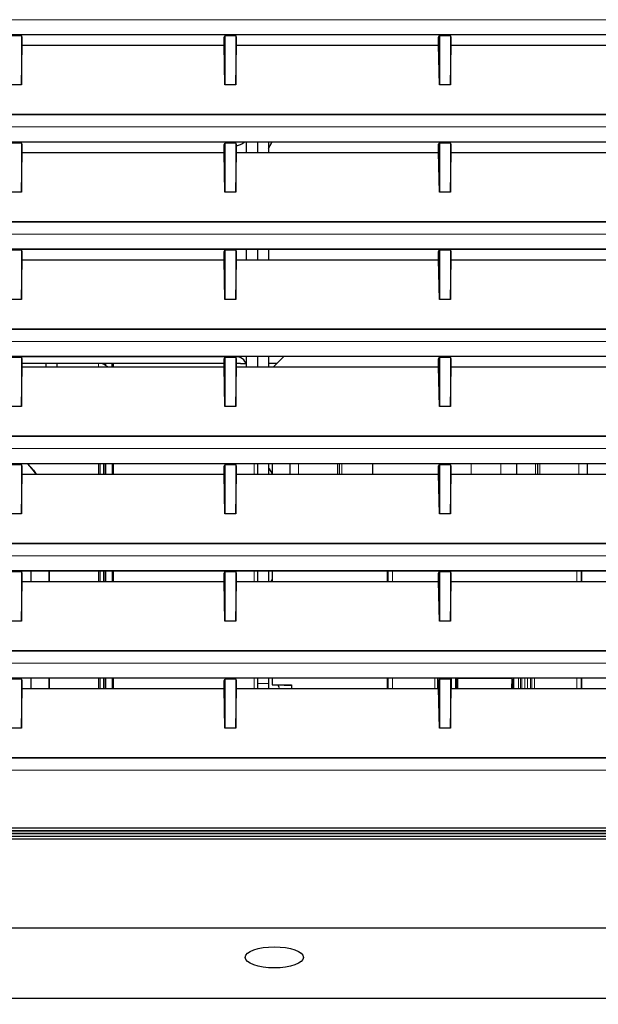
# Model space of a CAD drawing. Header units: millimetres. Extents: x 0 to 1118, y 0 to 864.
# Tile 87 of 117: x 882 to 903, y 429 to 465. Entities that reach past the tile are written whole.
import ezdxf

# ---------------------------------------------------------------- set-up
doc = ezdxf.new("R2010")
doc.units = ezdxf.units.MM
doc.styles.add('SLDTEXTSTYLE0', font='TXT', dxfattribs={"width": 0.75})
doc.dimstyles.new('SLDDIMSTYLE0', dxfattribs={"dimtxt": 3.175, "dimasz": 3.302, "dimexe": 0, "dimexo": 0.0625, "dimgap": 0.79375, "dimtad": 0, "dimtih": 1, "dimtoh": 1, "dimdec": 1, "dimlfac": 5, "dimrnd": 1e-09, "dimzin": 4, "dimdsep": 46, "dimtxsty": 'SLDTEXTSTYLE0', "dimsah": 1, "dimcen": 0.09, "dimadec": 0, "dimazin": 1, "dimtfac": 1, "dimtdec": 1, "dimtofl": 0, "dimtmove": 0, "dimatfit": 3, "dimfxl": 1, "dimfrac": 2, "dimtolj": 1, "dimtzin": 12, "dimarcsym": 0})
doc.dimstyles.new('SLDDIMSTYLE4', dxfattribs={"dimtxt": 3.175, "dimasz": 3.302, "dimexe": 0, "dimexo": 0.0625, "dimgap": 0.79375, "dimtad": 0, "dimtih": 1, "dimtoh": 1, "dimlfac": 5, "dimrnd": 1e-09, "dimzin": 12, "dimdsep": 46, "dimtxsty": 'SLDTEXTSTYLE0', "dimsah": 1, "dimcen": 0.09, "dimadec": 0, "dimazin": 3, "dimtfac": 1, "dimtofl": 0, "dimtmove": 0, "dimatfit": 3, "dimfxl": 1, "dimfrac": 2, "dimtolj": 1, "dimtzin": 12, "dimarcsym": 0})

# ---------------------------------------------------------------- blocks, each defined once
blk = doc.blocks.new('_D_6')
at = {"color": 7, "linetype": 'Continuous', "lineweight": 0}
for p, q in [((972.807, 434.97), (972.807, 401.765)), ((835.201, 433.87), (835.201, 401.765)), ((898.53, 407.46), (897.563, 407.46)), ((897.563, 407.46), (897.563, 402.419)), ((909.087, 407.46), (910.055, 407.46)), ((910.055, 407.46), (910.055, 402.419)), ((835.201, 404.94), (885.393, 404.94)), ((972.807, 404.94), (911.668, 404.94)), ((897.563, 402.419), (898.53, 402.419)), ((910.055, 402.419), (909.087, 402.419))]:
    blk.add_line(p, q, dxfattribs=at)
at = {"color": 7, "linetype": 'Continuous', "lineweight": 18}
for points in [[(835.201, 404.94), (838.503, 404.432), (838.503, 405.448)], [(972.807, 404.94), (969.505, 405.448), (969.505, 404.432)]]:
    blk.add_solid(points, dxfattribs=at)
at = {"color": 7, "linetype": 'Continuous', "lineweight": 18, "char_height": 3.175, "attachment_point": 1, "style": 'SLDTEXTSTYLE0'}
for s, insert in [('688.0', (886.039, 406.512)), ('27.09', (898.53, 406.512))]:
    blk.add_mtext(s, dxfattribs=dict(at, insert=insert))
blk = doc.blocks.new('_D_8')
at = {"color": 7, "linetype": 'Continuous', "lineweight": 0}
for p, q in [((796.797, 453.87), (796.797, 389.765)), ((972.807, 434.97), (972.807, 389.765)), ((796.797, 392.94), (887.046, 392.94)), ((972.807, 392.94), (916.605, 392.94))]:
    blk.add_line(p, q, dxfattribs=at)
at = {"color": 7, "linetype": 'Continuous', "lineweight": 18}
for points in [[(796.797, 392.94), (800.099, 392.432), (800.099, 393.448)], [(972.807, 392.94), (969.505, 393.448), (969.505, 392.432)]]:
    blk.add_solid(points, dxfattribs=at)
at = {"color": 7, "linetype": 'Continuous', "lineweight": 18, "insert": (887.046, 394.512), "char_height": 3.175, "attachment_point": 1, "style": 'SLDTEXTSTYLE0'}
blk.add_mtext("DIMENSION 'C'", dxfattribs=at)

msp = doc.modelspace()

# ---------------------------------------------------------------- linework, layer by layer
at = {"color": 7, "linetype": 'Continuous', "lineweight": 18}
for p, q in [((855.4592, 464.5395), (924.5556, 464.5395)), ((855.4592, 460.6395), (924.5556, 460.6395)), ((855.4592, 456.7395), (924.5556, 456.7395)), ((855.4592, 452.8395), (924.5556, 452.8395)), ((889.4163, 452.2768), (881.9985, 452.2768)), ((884.8094, 451.9079), (884.8094, 452.0395)), ((855.4592, 448.9395), (924.5556, 448.9395)), ((884.8094, 448.0079), (884.8094, 448.3837)), ((884.8674, 448.3837), (884.8674, 448.0079)), ((884.9994, 448.3837), (884.9994, 448.0079)), ((885.0194, 448.3837), (885.0194, 448.0079)), ((885.3554, 448.3837), (885.3554, 448.0079)), ((890.4716, 448.3837), (890.4716, 448.0079)), ((892.0799, 448.3837), (892.0799, 448.0079)), ((893.4999, 448.0079), (893.4999, 448.3837)), ((893.6599, 448.3837), (893.6599, 448.0079)), ((898.3698, 448.0079), (898.3698, 448.3837)), ((899.4492, 448.3837), (899.4492, 448.0079)), ((900.6999, 448.0079), (900.6999, 448.3837)), ((900.8599, 448.3837), (900.8599, 448.0079)), ((902.2799, 448.0079), (902.2799, 448.3837)), ((855.4592, 445.0395), (924.5556, 445.0395)), ((882.3654, 444.4837), (882.3654, 444.1079)), ((883.0054, 444.4837), (883.0054, 444.1079)), ((884.8094, 444.1079), (884.8094, 444.4837)), ((884.8674, 444.4837), (884.8674, 444.1079)), ((884.9994, 444.4837), (884.9994, 444.1079)), ((885.0194, 444.4837), (885.0194, 444.1079)), ((885.3554, 444.4837), (885.3554, 444.1079)), ((890.4716, 444.4837), (890.4716, 444.1079)), ((895.345, 444.4837), (895.345, 444.1079)), ((895.5019, 444.4837), (895.5019, 444.1079)), ((902.2059, 444.1079), (902.2059, 444.4837)), ((902.3628, 444.1079), (902.3628, 444.4837)), ((855.4592, 441.1395), (924.5556, 441.1395)), ((882.3654, 440.5837), (882.3654, 440.2079)), ((883.0054, 440.5837), (883.0054, 440.2079)), ((884.8094, 440.2079), (884.8094, 440.5837)), ((884.8674, 440.5837), (884.8674, 440.2079)), ((884.9994, 440.5837), (884.9994, 440.2079)), ((885.0194, 440.5837), (885.0194, 440.2079)), ((885.3554, 440.5837), (885.3554, 440.2079)), ((890.4716, 440.5837), (890.4716, 440.2079)), ((895.345, 440.5837), (895.345, 440.2079)), ((895.5019, 440.5837), (895.5019, 440.2079)), ((897.041, 440.5837), (897.041, 440.2079)), ((897.1426, 440.5837), (897.1426, 440.2079)), ((897.1869, 440.5837), (897.1869, 440.5095)), ((897.6441, 440.2079), (897.6441, 440.5837)), ((897.8698, 440.5764), (899.838, 440.5764)), ((900.0883, 440.5837), (900.0883, 440.2079)), ((900.1644, 440.5837), (900.1644, 440.2079)), ((900.2095, 440.5837), (900.2095, 440.2079)), ((900.3111, 440.5837), (900.3111, 440.2079)), ((900.4192, 440.2079), (900.4192, 440.5837)), ((900.5208, 440.2079), (900.5208, 440.5837)), ((900.5651, 440.2079), (900.5651, 440.5837)), ((900.6667, 440.2079), (900.6667, 440.5837)), ((902.2059, 440.2079), (902.2059, 440.5837)), ((902.3628, 440.2079), (902.3628, 440.5837)), ((890.9888, 440.3985), (890.5888, 440.3985)), ((855.4592, 437.2395), (924.5556, 437.2395))]:
    msp.add_line(p, q, dxfattribs=at)
at = {"color": 7, "linetype": 'Continuous', "lineweight": 25}
for p, q in [((855.4592, 463.9993), (924.5556, 463.9993)), ((881.9853, 463.9504), (881.6295, 463.9504)), ((882.002, 463.9837), (881.9853, 463.9504)), ((882.0074, 463.9504), (881.9853, 463.9504)), ((889.4128, 463.9837), (882.002, 463.9837)), ((882.0074, 463.9504), (882.0074, 462.1672)), ((882.0353, 463.8945), (882.0074, 463.9504)), ((882.0353, 463.6079), (882.0353, 463.8945)), ((889.3795, 463.8945), (889.4074, 463.9504)), ((889.3795, 463.6079), (889.3795, 463.8945)), ((889.4074, 463.9504), (889.4074, 462.1672)), ((889.4295, 463.9504), (889.4074, 463.9504)), ((889.4128, 463.9837), (889.4295, 463.9504)), ((889.7853, 463.9504), (889.4295, 463.9504)), ((889.802, 463.9837), (889.7853, 463.9504)), ((889.8074, 463.9504), (889.7853, 463.9504)), ((897.2128, 463.9837), (889.802, 463.9837)), ((889.8074, 463.9504), (889.8074, 462.1672)), ((889.8353, 463.8945), (889.8074, 463.9504)), ((889.8353, 463.6079), (889.8353, 463.8945)), ((897.1795, 463.8945), (897.2074, 463.9504)), ((897.1795, 463.6079), (897.1795, 463.8945)), ((897.2295, 463.9504), (897.2074, 463.9504)), ((897.2074, 463.9504), (897.2074, 462.1672)), ((897.2128, 463.9837), (897.2295, 463.9504)), ((897.5853, 463.9504), (897.2295, 463.9504)), ((897.602, 463.9837), (897.5853, 463.9504)), ((897.6074, 463.9504), (897.5853, 463.9504)), ((905.0128, 463.9837), (897.602, 463.9837)), ((897.6074, 463.9504), (897.6074, 462.1672)), ((897.6353, 463.8945), (897.6074, 463.9504)), ((897.6353, 463.6079), (897.6353, 463.8945)), ((882.0074, 462.1672), (882.0353, 463.6079)), ((882.0353, 463.6079), (889.3795, 463.6079)), ((889.4074, 462.1672), (889.3795, 463.6079)), ((889.8074, 462.1672), (889.8353, 463.6079)), ((889.8353, 463.6079), (897.1795, 463.6079)), ((897.2074, 462.1672), (897.1795, 463.6079)), ((897.6074, 462.1672), (897.6353, 463.6079)), ((897.6353, 463.6079), (904.9795, 463.6079)), ((882.0074, 462.1672), (881.6074, 462.1672)), ((889.8074, 462.1672), (889.4074, 462.1672)), ((897.6074, 462.1672), (897.2074, 462.1672)), ((924.6609, 461.0867), (855.3539, 461.0867)), ((856.3039, 461.0867), (923.7109, 461.0867)), ((855.4592, 460.0993), (924.5556, 460.0993)), ((881.9853, 460.0504), (881.6295, 460.0504)), ((882.002, 460.0837), (881.9853, 460.0504)), ((882.0074, 460.0504), (881.9853, 460.0504)), ((889.4128, 460.0837), (882.002, 460.0837)), ((882.0074, 460.0504), (882.0074, 458.2672)), ((882.0353, 459.9945), (882.0074, 460.0504)), ((882.0353, 459.7079), (882.0353, 459.9945)), ((889.3795, 459.9945), (889.4074, 460.0504)), ((889.3795, 459.7079), (889.3795, 459.9945)), ((889.4074, 460.0504), (889.4074, 458.2672)), ((889.4295, 460.0504), (889.4074, 460.0504)), ((889.4128, 460.0837), (889.4295, 460.0504)), ((889.7853, 460.0504), (889.4295, 460.0504)), ((889.802, 460.0837), (889.7853, 460.0504)), ((889.8074, 460.0504), (889.7853, 460.0504)), ((897.2128, 460.0837), (889.802, 460.0837)), ((889.8074, 460.0504), (889.8074, 458.2672)), ((889.8353, 459.9945), (889.8074, 460.0504)), ((889.8353, 459.7079), (889.8353, 459.9945)), ((890.1888, 459.7079), (890.1888, 460.0837)), ((890.5888, 460.0837), (890.5888, 459.7079)), ((890.9888, 460.0837), (890.9888, 459.7079)), ((897.1795, 459.9945), (897.2074, 460.0504)), ((897.1795, 459.7079), (897.1795, 459.9945)), ((897.2295, 460.0504), (897.2074, 460.0504)), ((897.2074, 460.0504), (897.2074, 458.2672)), ((897.2128, 460.0837), (897.2295, 460.0504)), ((897.5853, 460.0504), (897.2295, 460.0504)), ((897.602, 460.0837), (897.5853, 460.0504)), ((897.6074, 460.0504), (897.5853, 460.0504)), ((905.0128, 460.0837), (897.602, 460.0837)), ((897.6074, 460.0504), (897.6074, 458.2672)), ((897.6353, 459.9945), (897.6074, 460.0504)), ((897.6353, 459.7079), (897.6353, 459.9945)), ((882.0074, 458.2672), (882.0353, 459.7079)), ((882.0353, 459.7079), (889.3795, 459.7079)), ((889.4074, 458.2672), (889.3795, 459.7079)), ((889.8074, 458.2672), (889.8353, 459.7079)), ((889.8353, 459.7079), (897.1795, 459.7079)), ((897.2074, 458.2672), (897.1795, 459.7079)), ((897.6074, 458.2672), (897.6353, 459.7079)), ((897.6353, 459.7079), (904.9795, 459.7079)), ((882.0074, 458.2672), (881.6074, 458.2672)), ((889.8074, 458.2672), (889.4074, 458.2672)), ((897.6074, 458.2672), (897.2074, 458.2672)), ((924.6609, 457.1867), (855.3539, 457.1867)), ((856.3039, 457.1867), (923.7109, 457.1867)), ((855.4592, 456.1993), (924.5556, 456.1993)), ((881.9853, 456.1504), (881.6295, 456.1504)), ((882.002, 456.1837), (881.9853, 456.1504)), ((882.0074, 456.1504), (881.9853, 456.1504)), ((889.4128, 456.1837), (882.002, 456.1837)), ((882.0074, 456.1504), (882.0074, 454.3672)), ((882.0353, 456.0945), (882.0074, 456.1504)), ((882.0353, 455.8079), (882.0353, 456.0945)), ((889.3795, 456.0945), (889.4074, 456.1504)), ((889.3795, 455.8079), (889.3795, 456.0945)), ((889.4295, 456.1504), (889.4074, 456.1504)), ((889.4074, 456.1504), (889.4074, 454.3672)), ((889.4128, 456.1837), (889.4295, 456.1504)), ((889.7853, 456.1504), (889.4295, 456.1504)), ((889.802, 456.1837), (889.7853, 456.1504)), ((889.8074, 456.1504), (889.7853, 456.1504)), ((897.2128, 456.1837), (889.802, 456.1837)), ((889.8074, 456.1504), (889.8074, 454.3672)), ((889.8353, 456.0945), (889.8074, 456.1504)), ((889.8353, 455.8079), (889.8353, 456.0945)), ((890.1888, 455.8079), (890.1888, 456.1837)), ((890.5888, 456.1837), (890.5888, 455.8079)), ((890.9888, 456.1837), (890.9888, 455.8079)), ((897.1795, 456.0945), (897.2074, 456.1504)), ((897.1795, 455.8079), (897.1795, 456.0945)), ((897.2074, 456.1504), (897.2074, 454.3672)), ((897.2295, 456.1504), (897.2074, 456.1504)), ((897.2128, 456.1837), (897.2295, 456.1504)), ((897.5853, 456.1504), (897.2295, 456.1504)), ((897.602, 456.1837), (897.5853, 456.1504)), ((897.6074, 456.1504), (897.5853, 456.1504)), ((905.0128, 456.1837), (897.602, 456.1837)), ((897.6074, 456.1504), (897.6074, 454.3672)), ((897.6353, 456.0945), (897.6074, 456.1504)), ((897.6353, 455.8079), (897.6353, 456.0945)), ((882.0074, 454.3672), (882.0353, 455.8079)), ((882.0353, 455.8079), (889.3795, 455.8079)), ((889.4074, 454.3672), (889.3795, 455.8079)), ((889.8074, 454.3672), (889.8353, 455.8079)), ((889.8353, 455.8079), (897.1795, 455.8079)), ((897.2074, 454.3672), (897.1795, 455.8079)), ((897.6074, 454.3672), (897.6353, 455.8079)), ((897.6353, 455.8079), (904.9795, 455.8079)), ((882.0074, 454.3672), (881.6074, 454.3672)), ((889.8074, 454.3672), (889.4074, 454.3672)), ((897.6074, 454.3672), (897.2074, 454.3672)), ((924.6609, 453.2867), (855.3539, 453.2867)), ((856.3039, 453.2867), (923.7109, 453.2867)), ((855.4592, 452.2993), (924.5556, 452.2993)), ((881.9853, 452.2504), (881.6295, 452.2504)), ((882.002, 452.2837), (881.9853, 452.2504)), ((882.0074, 452.2504), (881.9853, 452.2504)), ((889.4128, 452.2837), (882.002, 452.2837)), ((882.0074, 452.2504), (882.0074, 450.4672)), ((882.0353, 452.1945), (882.0074, 452.2504)), ((882.0353, 451.9079), (882.0353, 452.1945)), ((889.3795, 452.0395), (882.0353, 452.0395)), ((882.9074, 451.9079), (882.9074, 452.0395)), ((883.3074, 451.9079), (883.3074, 452.0395)), ((885.0674, 452.0395), (885.0674, 451.9675)), ((885.3074, 451.9079), (885.3074, 452.0395)), ((885.3074, 451.9675), (885.3562, 451.9934)), ((885.3562, 451.9079), (885.3562, 452.0395)), ((889.3795, 452.1945), (889.4074, 452.2504)), ((889.3795, 451.9079), (889.3795, 452.1945)), ((889.4074, 452.2504), (889.4074, 450.4672)), ((889.4295, 452.2504), (889.4074, 452.2504)), ((889.4128, 452.2837), (889.4295, 452.2504)), ((889.7853, 452.2504), (889.4295, 452.2504)), ((889.802, 452.2837), (889.7853, 452.2504)), ((889.8074, 452.2504), (889.7853, 452.2504)), ((897.2128, 452.2837), (889.802, 452.2837)), ((889.8074, 452.2504), (889.8074, 450.4672)), ((889.8353, 452.1945), (889.8074, 452.2504)), ((889.8353, 451.9079), (889.8353, 452.1945)), ((889.973, 452.0395), (889.8353, 452.0395)), ((889.973, 452.0395), (890.182, 452.0395)), ((890.1888, 451.9079), (890.1888, 452.2837)), ((890.5888, 452.2837), (890.5888, 451.9079)), ((890.9888, 452.2837), (890.9888, 451.9079)), ((891.3079, 452.0395), (890.9888, 452.0395)), ((891.5521, 452.2837), (891.1762, 451.9079)), ((897.1795, 452.1945), (897.2074, 452.2504)), ((897.1795, 451.9079), (897.1795, 452.1945)), ((897.2295, 452.2504), (897.2074, 452.2504)), ((897.2074, 452.2504), (897.2074, 450.4672)), ((897.2128, 452.2837), (897.2295, 452.2504)), ((897.5853, 452.2504), (897.2295, 452.2504)), ((897.602, 452.2837), (897.5853, 452.2504)), ((897.6074, 452.2504), (897.5853, 452.2504)), ((905.0128, 452.2837), (897.602, 452.2837)), ((897.6074, 452.2504), (897.6074, 450.4672)), ((897.6353, 452.1945), (897.6074, 452.2504)), ((897.6353, 451.9079), (897.6353, 452.1945)), ((882.0074, 450.4672), (882.0353, 451.9079)), ((882.0353, 451.9079), (889.3795, 451.9079)), ((889.4074, 450.4672), (889.3795, 451.9079)), ((889.8074, 450.4672), (889.8353, 451.9079)), ((889.8353, 451.9079), (897.1795, 451.9079)), ((897.2074, 450.4672), (897.1795, 451.9079)), ((897.6074, 450.4672), (897.6353, 451.9079)), ((897.6353, 451.9079), (904.9795, 451.9079)), ((882.0074, 450.4672), (881.6074, 450.4672)), ((889.8074, 450.4672), (889.4074, 450.4672)), ((897.6074, 450.4672), (897.2074, 450.4672)), ((924.6609, 449.3867), (855.3539, 449.3867)), ((856.3039, 449.3867), (923.7109, 449.3867)), ((855.4592, 448.3993), (924.5556, 448.3993)), ((881.9853, 448.3504), (881.6295, 448.3504)), ((882.002, 448.3837), (881.9853, 448.3504)), ((882.0074, 448.3504), (881.9853, 448.3504)), ((889.4128, 448.3837), (882.002, 448.3837)), ((882.0074, 448.3504), (882.0074, 446.5672)), ((882.0353, 448.2945), (882.0074, 448.3504)), ((882.0353, 448.0079), (882.0353, 448.2945)), ((884.8574, 448.3837), (884.8574, 448.0079)), ((885.0094, 448.3837), (885.0094, 448.0079)), ((885.0674, 448.3837), (885.0674, 448.0079)), ((885.3074, 448.3837), (885.3074, 448.0079)), ((885.3562, 448.0079), (885.3562, 448.3837)), ((889.3795, 448.2945), (889.4074, 448.3504)), ((889.3795, 448.0079), (889.3795, 448.2945)), ((889.4295, 448.3504), (889.4074, 448.3504)), ((889.4074, 448.3504), (889.4074, 446.5672)), ((889.4128, 448.3837), (889.4295, 448.3504)), ((889.7853, 448.3504), (889.4295, 448.3504)), ((889.802, 448.3837), (889.7853, 448.3504)), ((889.8074, 448.3504), (889.7853, 448.3504)), ((897.2128, 448.3837), (889.802, 448.3837)), ((889.8074, 448.3504), (889.8074, 446.5672)), ((889.8353, 448.2945), (889.8074, 448.3504)), ((889.8353, 448.0079), (889.8353, 448.2945)), ((890.5888, 448.3837), (890.5888, 448.0079)), ((890.9888, 448.3837), (890.9888, 448.0079)), ((891.034, 448.2064), (890.9888, 448.2064)), ((891.1299, 448.0404), (891.034, 448.2064)), ((891.1299, 448.3837), (891.1299, 448.0079)), ((891.7799, 448.0079), (891.7799, 448.3837)), ((893.5799, 448.0079), (893.5799, 448.3837)), ((894.7811, 448.3837), (894.7811, 448.0079)), ((897.1795, 448.2945), (897.2074, 448.3504)), ((897.1795, 448.0079), (897.1795, 448.2945)), ((897.2295, 448.3504), (897.2074, 448.3504)), ((897.2074, 448.3504), (897.2074, 446.5672)), ((897.2128, 448.3837), (897.2295, 448.3504)), ((897.5853, 448.3504), (897.2295, 448.3504)), ((897.602, 448.3837), (897.5853, 448.3504)), ((897.6074, 448.3504), (897.5853, 448.3504)), ((905.0128, 448.3837), (897.602, 448.3837)), ((897.6074, 448.3504), (897.6074, 446.5672)), ((897.6353, 448.2945), (897.6074, 448.3504)), ((897.6353, 448.0079), (897.6353, 448.2945)), ((900.0205, 448.0079), (900.0205, 448.3837)), ((900.7799, 448.3837), (900.7799, 448.0079)), ((902.5799, 448.3837), (902.5799, 448.0079)), ((882.0074, 446.5672), (882.0353, 448.0079)), ((882.0353, 448.0079), (889.3795, 448.0079)), ((889.4074, 446.5672), (889.3795, 448.0079)), ((889.8074, 446.5672), (889.8353, 448.0079)), ((889.8353, 448.0079), (897.1795, 448.0079)), ((897.2074, 446.5672), (897.1795, 448.0079)), ((897.6074, 446.5672), (897.6353, 448.0079)), ((897.6353, 448.0079), (904.9795, 448.0079)), ((882.0074, 446.5672), (881.6074, 446.5672)), ((889.8074, 446.5672), (889.4074, 446.5672)), ((897.6074, 446.5672), (897.2074, 446.5672)), ((924.6609, 445.4867), (855.3539, 445.4867)), ((856.3039, 445.4867), (923.7109, 445.4867)), ((855.4592, 444.4993), (924.5556, 444.4993)), ((882.002, 444.4837), (881.9853, 444.4504)), ((889.4128, 444.4837), (882.002, 444.4837)), ((882.3554, 444.4837), (882.3554, 444.1079)), ((883.0154, 444.4837), (883.0154, 444.1079)), ((884.8574, 444.4837), (884.8574, 444.1079)), ((885.0094, 444.4837), (885.0094, 444.1079)), ((885.0674, 444.4837), (885.0674, 444.1079)), ((885.3074, 444.4837), (885.3074, 444.1079)), ((885.3562, 444.1079), (885.3562, 444.4837)), ((889.4128, 444.4837), (889.4295, 444.4504)), ((889.802, 444.4837), (889.7853, 444.4504)), ((897.2128, 444.4837), (889.802, 444.4837)), ((890.5888, 444.4837), (890.5888, 444.1079)), ((890.9888, 444.4837), (890.9888, 444.1079)), ((891.1299, 444.4837), (891.1299, 444.1079)), ((895.3131, 444.4837), (895.3131, 444.1079)), ((897.2128, 444.4837), (897.2295, 444.4504)), ((897.602, 444.4837), (897.5853, 444.4504)), ((905.0128, 444.4837), (897.602, 444.4837)), ((902.3946, 444.1079), (902.3946, 444.4837)), ((881.9853, 444.4504), (881.6295, 444.4504)), ((882.0074, 444.4504), (881.9853, 444.4504)), ((882.0074, 444.4504), (882.0074, 442.6672)), ((882.0353, 444.3945), (882.0074, 444.4504)), ((882.0074, 442.6672), (882.0353, 444.1079)), ((882.0353, 444.1079), (882.0353, 444.3945)), ((882.0353, 444.1079), (889.3795, 444.1079)), ((889.3795, 444.3945), (889.4074, 444.4504)), ((889.3795, 444.1079), (889.3795, 444.3945)), ((889.4074, 442.6672), (889.3795, 444.1079)), ((889.4074, 444.4504), (889.4074, 442.6672)), ((889.4295, 444.4504), (889.4074, 444.4504)), ((889.7853, 444.4504), (889.4295, 444.4504)), ((889.8074, 444.4504), (889.7853, 444.4504)), ((889.8074, 444.4504), (889.8074, 442.6672)), ((889.8353, 444.3945), (889.8074, 444.4504)), ((889.8074, 442.6672), (889.8353, 444.1079)), ((889.8353, 444.1079), (889.8353, 444.3945)), ((889.8353, 444.1079), (897.1795, 444.1079)), ((891.0962, 444.1079), (891.1299, 444.1662)), ((897.1795, 444.3945), (897.2074, 444.4504)), ((897.1795, 444.1079), (897.1795, 444.3945)), ((897.2074, 442.6672), (897.1795, 444.1079)), ((897.2074, 444.4504), (897.2074, 442.6672)), ((897.2295, 444.4504), (897.2074, 444.4504)), ((897.5853, 444.4504), (897.2295, 444.4504)), ((897.6074, 444.4504), (897.5853, 444.4504)), ((897.6074, 444.4504), (897.6074, 442.6672)), ((897.6353, 444.3945), (897.6074, 444.4504)), ((897.6074, 442.6672), (897.6353, 444.1079)), ((897.6353, 444.1079), (897.6353, 444.3945)), ((897.6353, 444.1079), (904.9795, 444.1079)), ((882.0074, 442.6672), (881.6074, 442.6672)), ((889.8074, 442.6672), (889.4074, 442.6672)), ((897.6074, 442.6672), (897.2074, 442.6672)), ((924.6609, 441.5867), (855.3539, 441.5867)), ((856.3039, 441.5867), (923.7109, 441.5867)), ((855.4592, 440.5993), (924.5556, 440.5993)), ((881.9853, 440.5504), (881.6295, 440.5504)), ((882.002, 440.5837), (881.9853, 440.5504)), ((882.0074, 440.5504), (881.9853, 440.5504)), ((889.4128, 440.5837), (882.002, 440.5837)), ((882.0074, 440.5504), (882.0074, 438.7672)), ((882.0353, 440.4945), (882.0074, 440.5504)), ((882.3554, 440.5837), (882.3554, 440.2079)), ((883.0154, 440.5837), (883.0154, 440.2079)), ((884.8574, 440.5837), (884.8574, 440.2079)), ((885.0094, 440.5837), (885.0094, 440.2079)), ((885.0674, 440.5837), (885.0674, 440.2079)), ((885.3074, 440.5837), (885.3074, 440.2079)), ((885.3562, 440.2079), (885.3562, 440.5837)), ((889.3795, 440.4945), (889.4074, 440.5504)), ((889.4295, 440.5504), (889.4074, 440.5504)), ((889.4074, 440.5504), (889.4074, 438.7672)), ((889.4128, 440.5837), (889.4295, 440.5504)), ((889.7853, 440.5504), (889.4295, 440.5504)), ((889.802, 440.5837), (889.7853, 440.5504)), ((889.8074, 440.5504), (889.7853, 440.5504)), ((897.2128, 440.5837), (889.802, 440.5837)), ((889.8074, 440.5504), (889.8074, 438.7672)), ((889.8353, 440.4945), (889.8074, 440.5504)), ((890.5888, 440.5837), (890.5888, 440.3985)), ((890.9888, 440.5837), (890.9888, 440.3985)), ((891.1299, 440.5837), (891.1299, 440.3395)), ((895.3131, 440.5837), (895.3131, 440.2079)), ((897.1795, 440.4945), (897.2074, 440.5504)), ((897.2295, 440.5504), (897.2074, 440.5504)), ((897.2074, 440.5504), (897.2074, 438.7672)), ((897.2128, 440.5837), (897.2295, 440.5504)), ((897.5853, 440.5504), (897.2295, 440.5504)), ((897.602, 440.5837), (897.5853, 440.5504)), ((897.6074, 440.5504), (897.5853, 440.5504)), ((905.0128, 440.5837), (897.602, 440.5837)), ((897.6074, 440.5504), (897.6074, 438.7672)), ((897.6353, 440.4945), (897.6074, 440.5504)), ((897.7921, 440.5837), (897.7921, 440.2079)), ((897.8402, 440.5304), (897.8379, 440.5572)), ((897.8379, 440.5572), (897.8379, 440.2079)), ((897.8698, 440.5764), (897.8731, 440.2079)), ((899.838, 440.5764), (899.8346, 440.2079)), ((899.8699, 440.5572), (899.8676, 440.5304)), ((899.8699, 440.5572), (899.8699, 440.2079)), ((899.9157, 440.2079), (899.9157, 440.5837)), ((902.3946, 440.2079), (902.3946, 440.5837)), ((882.0074, 438.7672), (882.0353, 440.2079)), ((882.0353, 440.2079), (882.0353, 440.4945)), ((882.0353, 440.2079), (889.3795, 440.2079)), ((889.3795, 440.2079), (889.3795, 440.4945)), ((889.4074, 438.7672), (889.3795, 440.2079)), ((889.8074, 438.7672), (889.8353, 440.2079)), ((889.8353, 440.2079), (889.8353, 440.4945)), ((889.8353, 440.2079), (897.1795, 440.2079)), ((890.5888, 440.3985), (890.5888, 440.2079)), ((890.9888, 440.3985), (890.9888, 440.2079)), ((891.1299, 440.3395), (891.8299, 440.3395)), ((891.4006, 440.2308), (891.3379, 440.3395)), ((891.3874, 440.2079), (891.4006, 440.2308)), ((891.5616, 440.3395), (891.5683, 440.3279)), ((891.5683, 440.3279), (891.8299, 440.3279)), ((891.8299, 440.3395), (891.8299, 440.2079)), ((897.1795, 440.2079), (897.1795, 440.4945)), ((897.2074, 438.7672), (897.1795, 440.2079)), ((897.6074, 438.7672), (897.6353, 440.2079)), ((897.6353, 440.2079), (897.6353, 440.4945)), ((897.6353, 440.2079), (904.9795, 440.2079)), ((897.7998, 440.4316), (897.7998, 440.2079)), ((899.908, 440.2079), (899.908, 440.4316)), ((882.0074, 438.7672), (881.6074, 438.7672)), ((889.8074, 438.7672), (889.4074, 438.7672)), ((897.6074, 438.7672), (897.2074, 438.7672)), ((924.6609, 437.6867), (855.3539, 437.6867)), ((856.3039, 437.6867), (923.7109, 437.6867)), ((847.2062, 434.9395), (963.2086, 434.9395)), ((847.2062, 434.8395), (963.2086, 434.8395)), ((855.2574, 434.9447), (924.7574, 434.9447)), ((855.5504, 435.0325), (924.4644, 435.0325)), ((855.5556, 435.1413), (924.4592, 435.1413)), ((924.4592, 435.0378), (855.5556, 435.0378)), ((847.2096, 434.7429), (963.2052, 434.7429)), ((847.2661, 431.5036), (963.1486, 431.5036)), ((961.3402, 428.9395), (849.0746, 428.9395))]:
    msp.add_line(p, q, dxfattribs=at)
at = {"color": 7, "linetype": 'Continuous', "lineweight": 18, "flags": 128}
msp.add_lwpolyline([(882.2287, 448.3837), (882.4365, 448.1467), (882.5376, 448.0079)], dxfattribs=at)
at = {"color": 7, "linetype": 'Continuous', "lineweight": 25, "flags": 128}
msp.add_lwpolyline([(882.2427, 448.3837), (882.4444, 448.1528), (882.5497, 448.0079)], dxfattribs=at)
at = {"color": 7, "linetype": 'Continuous', "lineweight": 25}
for centre, radius, start, end in [((889.7397, 460.495), 0.55, 280.01321, 311.59769), ((890.1322, 460.495), 1.0663, 323.45085, 337.31115), ((884.8094, 451.5415), 0.498, 47.36143, 90), ((889.8342, 451.9167), 0.3615, 11.18661, 95.68758)]:
    msp.add_arc(centre, radius, start, end, dxfattribs=at)
for centre, major_axis, start_param, end_param in [((897.8445, 440.3431), (-0.0018, 0.2032), 0.0033725, 0.3980034), ((897.8494, 440.7465), (-0.0029, 0.3226), 2.2401169, 4.1830242), ((899.8583, 440.7465), (0.0029, 0.3226), 2.1001611, 4.0430684), ((899.8632, 440.3431), (0.0018, 0.2032), 5.8851819, 6.2798128)]:
    msp.add_ellipse(centre, major_axis=major_axis, ratio=0.0337281, start_param=start_param, end_param=end_param, dxfattribs=at)
msp.add_ellipse((891.2074, 430.4311), major_axis=(1.0568, 0), ratio=0.3639776, dxfattribs=at)
for points, knots in [([(897.7952, 440.5837), (897.7953, 440.5717), (897.7955, 440.5398), (897.7963, 440.5007), (897.7973, 440.4627), (897.7985, 440.4365), (897.7993, 440.4332), (897.7998, 440.4316)], [0, 0, 0, 0, 0.1234066, 0.3295952, 0.5354493, 0.7676402, 1, 1, 1, 1]), ([(899.908, 440.4316), (899.9084, 440.4332), (899.9093, 440.4365), (899.9105, 440.4627), (899.9115, 440.5007), (899.9122, 440.5398), (899.9125, 440.5717), (899.9126, 440.5837)], [0, 0, 0, 0, 0.2325274, 0.4645442, 0.6707328, 0.8765791, 1, 1, 1, 1])]:
    msp.add_open_spline(points, degree=3, knots=knots, dxfattribs=at)

# ---------------------------------------------------------------- dimensions: what is measured, and where the dimension line sits
at = {"color": 7, "linetype": 'Continuous', "lineweight": 18}
dim = msp.add_linear_dim(base=(972.8074, 392.9395), p1=(796.7974, 455.1395), p2=(972.8074, 436.2395), text="DIMENSION 'C'", dimstyle='SLDDIMSTYLE4', dxfattribs=at)
dim.commit()
dim.dimension.update_dxf_attribs({"geometry": '_D_8', "text_midpoint": (901.8253, 392.9395), "dimtype": 160})
dim = msp.add_linear_dim(base=(972.8074, 404.9395), p1=(835.2008, 435.1395), p2=(972.8074, 436.2395), dimstyle='SLDDIMSTYLE0', dxfattribs=at)
dim.commit()
dim.dimension.update_dxf_attribs({"geometry": '_D_6', "text_midpoint": (898.5305, 404.9395), "dimtype": 160})

doc.saveas('drawing.dxf')
